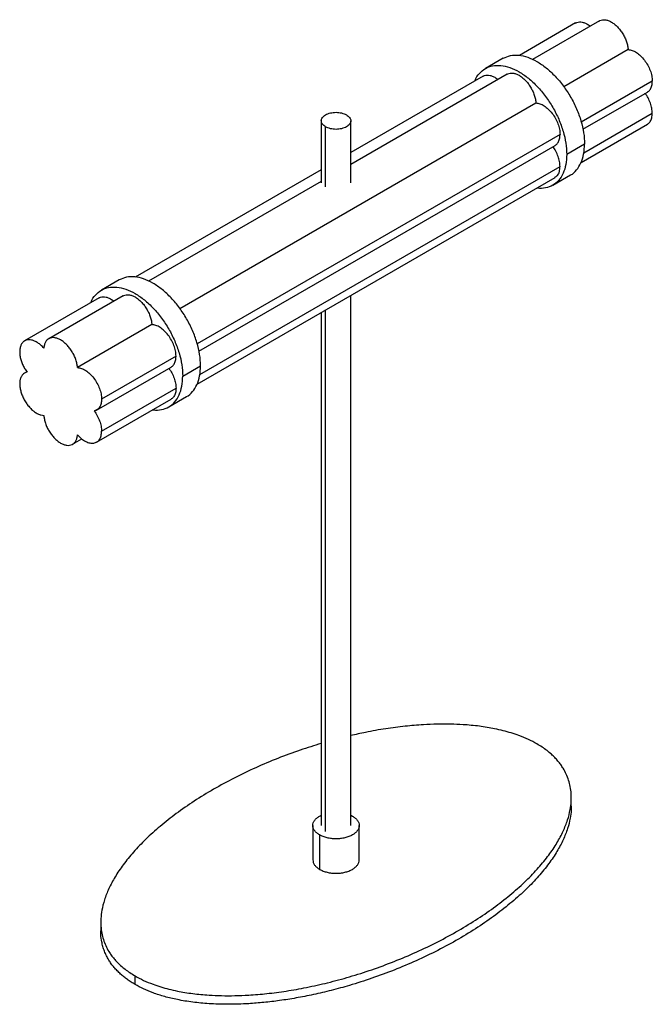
# Paper-space layout '_Isométrica' of a CAD drawing. Header units: millimetres. Extents: x 45320 to 45620, y -25911 to -25443.
import ezdxf

# ---------------------------------------------------------------- set-up
doc = ezdxf.new("R2010")
doc.units = ezdxf.units.MM

psp = doc.layouts.new('_Isométrica')

# ---------------------------------------------------------------- linework, layer by layer
at = {"color": 7, "linetype": 'Continuous', "lineweight": 25}
for p, q in [((45583.91, -25444.87), (45557.28, -25460.24)), ((45595.34, -25443.85), (45563.54, -25462.2)), ((45608.99, -25457.54), (45578.44, -25475.18)), ((45549.65, -25461.6), (45541.17, -25466.5)), ((45551.5, -25469.15), (45477.19, -25512.05)), ((45540.07, -25470.18), (45477.19, -25506.47)), ((45620.45, -25472.51), (45586.69, -25491.99)), ((45587.47, -25495.38), (45618.1, -25477.69)), ((45396.01, -25580.49), (45565.15, -25482.85)), ((45587.9, -25506.54), (45620.45, -25487.75)), ((45463.19, -25491.35), (45463.19, -25520.85)), ((45477.19, -25520.85), (45477.19, -25491.35)), ((45586.64, -25511.1), (45618.1, -25492.94)), ((45465.24, -25522.78), (45465.24, -25494.2)), ((45576.61, -25497.81), (45404.26, -25597.31)), ((45588.28, -25502.38), (45579.79, -25507.27)), ((45405.03, -25600.7), (45574.26, -25503)), ((45463.19, -25514.56), (45374.85, -25565.56)), ((45405.47, -25611.86), (45576.61, -25513.06)), ((45463.19, -25520.13), (45381.1, -25567.52)), ((45404.21, -25616.42), (45574.26, -25518.25)), ((45573.16, -25521.93), (45581.65, -25517.03)), ((45367.22, -25566.92), (45358.73, -25571.81)), ((45357.63, -25575.49), (45322.28, -25595.9)), ((45369.07, -25574.47), (45333.71, -25594.88)), ((45477.19, -25826.13), (45477.19, -25574.28)), ((45465.24, -25828.98), (45465.24, -25581.18)), ((45463.19, -25582.37), (45463.19, -25826.13)), ((45382.72, -25588.16), (45347.36, -25608.57)), ((45394.18, -25603.13), (45358.82, -25623.54)), ((45356.47, -25628.73), (45391.83, -25608.32)), ((45397.36, -25612.59), (45405.84, -25607.69)), ((45323.3, -25610.56), (45322.28, -25611.15)), ((45358.82, -25638.79), (45394.18, -25618.38)), ((45356.47, -25643.97), (45391.83, -25623.56)), ((45390.73, -25627.24), (45399.22, -25622.34)), ((45345.04, -25645), (45349.43, -25642.46)), ((45581.96, -25816.93), (45581.96, -25812.85)), ((45477.19, -25821.27), (45477.97, -25821.64)), ((45459.19, -25826.13), (45459.19, -25842.46)), ((45481.19, -25842.46), (45481.19, -25826.13)), ((45462.41, -25830.62), (45462.41, -25846.95)), ((45358.42, -25872.07), (45358.42, -25876.15)), ((45374.73, -25901.65), (45374.73, -25897.57))]:
    psp.add_line(p, q, dxfattribs=at)
for points, knots in [([(45583.93, -25444.91), (45584.14, -25444.78), (45584.69, -25444.45), (45585.8, -25444.29), (45587.18, -25444.41), (45588.65, -25444.91), (45589.92, -25445.58), (45590.67, -25446.18), (45590.93, -25446.39)], [0, 0, 0, 0, 0.116113, 0.31101, 0.505908, 0.700805, 0.895703, 1, 1, 1, 1]), ([(45595.36, -25443.87), (45595.43, -25443.82), (45595.82, -25443.53), (45596.74, -25443.32), (45598.07, -25443.29), (45599.51, -25443.65), (45601.01, -25444.35), (45602.5, -25445.38), (45603.94, -25446.69), (45605.28, -25448.24), (45606.47, -25449.98), (45607.48, -25451.85), (45608.25, -25453.78), (45608.79, -25455.71), (45608.93, -25456.93), (45608.99, -25457.54)], [0, 0, 0, 0, 0.017286, 0.099179, 0.181072, 0.262965, 0.344858, 0.42675, 0.508643, 0.590536, 0.672429, 0.754322, 0.836214, 0.918107, 1, 1, 1, 1]), ([(45549.65, -25461.6), (45550.76, -25461.1), (45552.97, -25460.1), (45556.94, -25460), (45561.21, -25460.95), (45565.65, -25463.02), (45570.09, -25466.09), (45574.36, -25470.05), (45578.3, -25474.75), (45581.75, -25480.01), (45584.59, -25485.64), (45586.68, -25491.39), (45588.02, -25497.1), (45588.19, -25500.62), (45588.28, -25502.38)], [0, 0, 0, 0, 0.083302, 0.166638, 0.249974, 0.33331, 0.416647, 0.499983, 0.583319, 0.666655, 0.749991, 0.833328, 0.916664, 1, 1, 1, 1]), ([(45536.17, -25472.42), (45536.2, -25472.33), (45536.65, -25470.84), (45538.29, -25468.72), (45541.05, -25466.31), (45544.52, -25465.05), (45548.45, -25464.88), (45552.72, -25465.85), (45557.16, -25467.91), (45561.61, -25470.98), (45565.88, -25474.95), (45569.82, -25479.65), (45573.27, -25484.91), (45576.1, -25490.53), (45578.19, -25496.29), (45579.54, -25502), (45579.71, -25505.52), (45579.79, -25507.27)], [0, 0, 0, 0, 0.0048, 0.075885, 0.146971, 0.218057, 0.289143, 0.360228, 0.431314, 0.5024, 0.573486, 0.644571, 0.715657, 0.786743, 0.857829, 0.928914, 1, 1, 1, 1]), ([(45540.09, -25470.22), (45540.3, -25470.09), (45540.85, -25469.76), (45541.96, -25469.6), (45543.34, -25469.72), (45544.81, -25470.22), (45546.08, -25470.89), (45546.83, -25471.49), (45547.09, -25471.7)], [0, 0, 0, 0, 0.1161129, 0.3110103, 0.5059078, 0.7008052, 0.8957027, 1, 1, 1, 1]), ([(45551.52, -25469.18), (45551.59, -25469.13), (45551.98, -25468.83), (45552.9, -25468.63), (45554.23, -25468.6), (45555.67, -25468.96), (45557.16, -25469.66), (45558.66, -25470.69), (45560.1, -25472), (45561.44, -25473.55), (45562.63, -25475.29), (45563.64, -25477.16), (45564.41, -25479.09), (45564.95, -25481.02), (45565.09, -25482.24), (45565.15, -25482.85)], [0, 0, 0, 0, 0.017286, 0.099179, 0.181072, 0.262965, 0.344858, 0.42675, 0.508643, 0.590536, 0.672429, 0.754322, 0.836214, 0.918107, 1, 1, 1, 1]), ([(45618.07, -25477.64), (45618.19, -25477.59), (45618.81, -25477.35), (45619.58, -25476.33), (45620.32, -25474.67), (45620.41, -25473.23), (45620.45, -25472.51)], [0, 0, 0, 0, 0.0753955, 0.383597, 0.6917985, 1, 1, 1, 1]), ([(45620.45, -25487.75), (45620.4, -25486.98), (45620.31, -25485.43), (45619.59, -25482.91), (45618.53, -25480.46), (45617.55, -25478.99), (45617.08, -25478.28)], [0, 0, 0, 0, 0.254393, 0.508787, 0.76318, 1, 1, 1, 1]), ([(45618.09, -25492.9), (45618.15, -25492.88), (45618.73, -25492.68), (45619.5, -25491.69), (45620.31, -25490.01), (45620.4, -25488.5), (45620.45, -25487.75)], [0, 0, 0, 0, 0.037685, 0.358457, 0.679228, 1, 1, 1, 1]), ([(45574.23, -25502.95), (45574.35, -25502.9), (45574.97, -25502.65), (45575.74, -25501.64), (45576.48, -25499.98), (45576.57, -25498.54), (45576.61, -25497.81)], [0, 0, 0, 0, 0.075396, 0.383597, 0.691799, 1, 1, 1, 1]), ([(45581.65, -25517.03), (45581.65, -25517.03), (45582.79, -25516.6), (45584.54, -25514.77), (45586.69, -25511.54), (45588.02, -25507.35), (45588.19, -25504.04), (45588.28, -25502.38)], [0, 0, 0, 0, 0.000103, 0.250077, 0.500052, 0.750026, 1, 1, 1, 1]), ([(45576.61, -25513.06), (45576.56, -25512.29), (45576.47, -25510.74), (45575.75, -25508.22), (45574.69, -25505.77), (45573.71, -25504.3), (45573.24, -25503.59)], [0, 0, 0, 0, 0.254393, 0.508787, 0.76318, 1, 1, 1, 1]), ([(45579.79, -25507.27), (45579.71, -25508.94), (45579.54, -25512.26), (45578.19, -25516.42), (45576.1, -25519.75), (45573.27, -25522.12), (45569.8, -25523.31), (45567.15, -25523.66), (45565.63, -25523.31), (45565.53, -25523.29)], [0, 0, 0, 0, 0.164793, 0.329586, 0.494379, 0.659173, 0.823966, 0.988759, 1, 1, 1, 1]), ([(45574.22, -25518.18), (45574.63, -25517.92), (45575.55, -25517.32), (45576.42, -25515.55), (45576.54, -25513.89), (45576.61, -25513.06)], [0, 0, 0, 0, 0.282201, 0.6411, 1, 1, 1, 1]), ([(45405.84, -25607.69), (45405.76, -25605.93), (45405.59, -25602.42), (45404.25, -25596.71), (45402.15, -25590.95), (45399.32, -25585.33), (45395.87, -25580.07), (45391.93, -25575.36), (45387.66, -25571.4), (45383.22, -25568.33), (45378.77, -25566.27), (45374.51, -25565.32), (45370.54, -25565.41), (45368.32, -25566.42), (45367.22, -25566.92)], [0, 0, 0, 0, 0.083336, 0.166672, 0.250009, 0.333345, 0.416681, 0.500017, 0.583353, 0.66669, 0.750026, 0.833362, 0.916698, 1, 1, 1, 1]), ([(45353.74, -25577.74), (45353.77, -25577.65), (45354.22, -25576.16), (45355.85, -25574.04), (45358.61, -25571.62), (45362.08, -25570.36), (45366.02, -25570.2), (45370.29, -25571.17), (45374.73, -25573.23), (45379.17, -25576.3), (45383.45, -25580.26), (45387.38, -25584.97), (45390.83, -25590.23), (45393.67, -25595.85), (45395.76, -25601.6), (45397.11, -25607.31), (45397.27, -25610.83), (45397.36, -25612.59)], [0, 0, 0, 0, 0.0047997, 0.0758854, 0.1469711, 0.2180569, 0.2891426, 0.3602284, 0.4313141, 0.5023998, 0.5734856, 0.6445713, 0.715657, 0.7867428, 0.8578285, 0.9289143, 1, 1, 1, 1]), ([(45357.66, -25575.53), (45357.86, -25575.41), (45358.42, -25575.07), (45359.53, -25574.92), (45360.91, -25575.03), (45362.37, -25575.54), (45363.65, -25576.2), (45364.4, -25576.8), (45364.66, -25577.02)], [0, 0, 0, 0, 0.116113, 0.31101, 0.505908, 0.700805, 0.895703, 1, 1, 1, 1]), ([(45369.08, -25574.5), (45369.15, -25574.45), (45369.55, -25574.15), (45370.47, -25573.95), (45371.79, -25573.92), (45373.24, -25574.28), (45374.73, -25574.98), (45376.23, -25576), (45377.67, -25577.31), (45379.01, -25578.87), (45380.2, -25580.61), (45381.2, -25582.47), (45381.98, -25584.4), (45382.52, -25586.34), (45382.65, -25587.56), (45382.72, -25588.16)], [0, 0, 0, 0, 0.017286, 0.099179, 0.181072, 0.262965, 0.344858, 0.42675, 0.508643, 0.590536, 0.672429, 0.754322, 0.836214, 0.918107, 1, 1, 1, 1]), ([(45391.8, -25608.26), (45391.92, -25608.22), (45392.53, -25607.97), (45393.3, -25606.96), (45394.04, -25605.3), (45394.13, -25603.85), (45394.18, -25603.13)], [0, 0, 0, 0, 0.075396, 0.383597, 0.691799, 1, 1, 1, 1]), ([(45390.8, -25608.91), (45391.28, -25609.62), (45392.25, -25611.08), (45393.32, -25613.54), (45394.04, -25616.06), (45394.13, -25617.6), (45394.18, -25618.38)], [0, 0, 0, 0, 0.23682, 0.491213, 0.745607, 1, 1, 1, 1]), ([(45399.22, -25622.34), (45399.22, -25622.34), (45400.36, -25621.92), (45402.11, -25620.09), (45404.26, -25616.86), (45405.59, -25612.67), (45405.76, -25609.35), (45405.84, -25607.69)], [0, 0, 0, 0, 0.000103, 0.250077, 0.500052, 0.750026, 1, 1, 1, 1]), ([(45383.1, -25628.6), (45383.2, -25628.62), (45384.71, -25628.98), (45387.36, -25628.62), (45390.84, -25627.44), (45393.67, -25625.07), (45395.76, -25621.73), (45397.11, -25617.57), (45397.27, -25614.25), (45397.36, -25612.59)], [0, 0, 0, 0, 0.011241, 0.176034, 0.340827, 0.505621, 0.670414, 0.835207, 1, 1, 1, 1]), ([(45394.18, -25618.38), (45394.13, -25619.13), (45394.03, -25620.63), (45393.23, -25622.31), (45392.46, -25623.3), (45391.87, -25623.51), (45391.81, -25623.53)], [0, 0, 0, 0, 0.320772, 0.641543, 0.962315, 1, 1, 1, 1]), ([(45565.65, -25787.35), (45564.32, -25786.63), (45561.64, -25785.18), (45557.49, -25783.48), (45553.46, -25782.12), (45549.6, -25781.04), (45545.76, -25780.17), (45541.97, -25779.48), (45538.27, -25778.93), (45534.44, -25778.51), (45529.88, -25778.15), (45524.5, -25777.92), (45518.2, -25777.93), (45510.98, -25778.22), (45502.79, -25778.92), (45493.62, -25780.13), (45484.97, -25781.63), (45479.52, -25782.9), (45477.19, -25783.44)], [0, 0, 0, 0, 0.058324, 0.11708, 0.161979, 0.207471, 0.253826, 0.293766, 0.334382, 0.375812, 0.418185, 0.481259, 0.548192, 0.619195, 0.712135, 0.812297, 0.919789, 1, 1, 1, 1]), ([(45463.19, -25787.11), (45459.84, -25788.15), (45452.78, -25790.33), (45442.41, -25794.2), (45431.93, -25798.63), (45421.73, -25803.53), (45411.96, -25808.84), (45402.76, -25814.48), (45394.27, -25820.37), (45386.59, -25826.42), (45379.8, -25832.54), (45373.96, -25838.63), (45369.09, -25844.61), (45365.19, -25850.41), (45362.22, -25855.98), (45360.12, -25861.28), (45358.92, -25866.01), (45358.41, -25870.17), (45358.4, -25873.81), (45358.82, -25877.17), (45359.6, -25880.28), (45360.72, -25883.19), (45362.04, -25885.66), (45363.41, -25887.73), (45364.73, -25889.43), (45366.21, -25891.06), (45367.92, -25892.72), (45369.92, -25894.38), (45372.2, -25896.04), (45373.89, -25897.06), (45374.73, -25897.57)], [0, 0, 0, 0, 0.048097, 0.101344, 0.156299, 0.212468, 0.269305, 0.326143, 0.382312, 0.437267, 0.490514, 0.54163, 0.589877, 0.635364, 0.677976, 0.717683, 0.754525, 0.782674, 0.809208, 0.83421, 0.856521, 0.878196, 0.899359, 0.91318, 0.926794, 0.940243, 0.953574, 0.96914, 0.984588, 1, 1, 1, 1]), ([(45374.73, -25897.57), (45376.06, -25898.29), (45378.74, -25899.74), (45382.89, -25901.43), (45386.92, -25902.8), (45390.78, -25903.87), (45394.62, -25904.74), (45398.41, -25905.44), (45402.11, -25905.98), (45405.94, -25906.41), (45410.5, -25906.77), (45415.89, -25906.99), (45422.18, -25906.99), (45429.4, -25906.69), (45437.59, -25906), (45446.77, -25904.79), (45456.42, -25903.07), (45466.47, -25900.82), (45476.83, -25898.01), (45487.38, -25894.64), (45497.98, -25890.72), (45508.45, -25886.29), (45518.65, -25881.38), (45528.42, -25876.07), (45537.62, -25870.43), (45546.11, -25864.54), (45553.79, -25858.5), (45560.58, -25852.38), (45566.42, -25846.29), (45571.29, -25840.31), (45575.19, -25834.51), (45578.16, -25828.94), (45580.26, -25823.64), (45581.46, -25818.91), (45581.97, -25814.74), (45581.98, -25811.11), (45581.56, -25807.75), (45580.78, -25804.63), (45579.66, -25801.73), (45578.34, -25799.26), (45576.97, -25797.19), (45575.65, -25795.49), (45574.18, -25793.85), (45572.46, -25792.2), (45570.47, -25790.53), (45568.18, -25788.87), (45566.49, -25787.86), (45565.65, -25787.35)], [0, 0, 0, 0, 0.015821, 0.03176, 0.04394, 0.05628, 0.068855, 0.079689, 0.090707, 0.101945, 0.11344, 0.13055, 0.148707, 0.167967, 0.193179, 0.22035, 0.249509, 0.280634, 0.313648, 0.348627, 0.385063, 0.422668, 0.461104, 0.499996, 0.538889, 0.577326, 0.61493, 0.651367, 0.686344, 0.719359, 0.750485, 0.779644, 0.806814, 0.832025, 0.851287, 0.869444, 0.886552, 0.90182, 0.916651, 0.931133, 0.940591, 0.949906, 0.959109, 0.968231, 0.978883, 0.989454, 1, 1, 1, 1]), ([(45581.9, -25816.93), (45581.91, -25817.54), (45581.95, -25819.43), (45581.44, -25822.99), (45580.27, -25827.72), (45578.16, -25833.02), (45575.19, -25838.59), (45571.29, -25844.39), (45566.42, -25850.37), (45560.58, -25856.46), (45553.79, -25862.58), (45546.11, -25868.63), (45537.62, -25874.52), (45528.42, -25880.16), (45518.65, -25885.47), (45508.45, -25890.37), (45497.98, -25894.8), (45487.38, -25898.72), (45477.37, -25901.92), (45468.1, -25904.47), (45459.64, -25906.46), (45451.44, -25908.07), (45443.56, -25909.32), (45436.04, -25910.22), (45429.45, -25910.75), (45423.74, -25911.01), (45418.92, -25911.09), (45414.3, -25911.02), (45410, -25910.81), (45405.94, -25910.49), (45402.11, -25910.06), (45398.41, -25909.52), (45394.97, -25908.89), (45391.77, -25908.18), (45388.83, -25907.42), (45386, -25906.57), (45382.6, -25905.4), (45378.74, -25903.82), (45376.06, -25902.37), (45374.73, -25901.65)], [0, 0, 0, 0, 0.010585, 0.032973, 0.062273, 0.093851, 0.127741, 0.163917, 0.202287, 0.242939, 0.285287, 0.328992, 0.373664, 0.418867, 0.464069, 0.50874, 0.552446, 0.594793, 0.635447, 0.667506, 0.69819, 0.727449, 0.754668, 0.780435, 0.804773, 0.821634, 0.838081, 0.853294, 0.868152, 0.881511, 0.894573, 0.907378, 0.91997, 0.930961, 0.941787, 0.952484, 0.963087, 0.981612, 1, 1, 1, 1]), ([(45462.41, -25830.62), (45461.93, -25830.31), (45460.97, -25829.69), (45459.97, -25828.57), (45459.33, -25827.37), (45459.12, -25826.13), (45459.33, -25824.88), (45459.96, -25823.68), (45460.99, -25822.58), (45462.09, -25821.76), (45462.93, -25821.39), (45463.19, -25821.27)], [0, 0, 0, 0, 0.118108, 0.236216, 0.354324, 0.472431, 0.590539, 0.708647, 0.826755, 0.944863, 1, 1, 1, 1]), ([(45374.73, -25901.65), (45374.1, -25901.27), (45372.82, -25900.51), (45371.06, -25899.3), (45369.39, -25898.03), (45367.77, -25896.65), (45366.21, -25895.15), (45364.73, -25893.51), (45363.41, -25891.81), (45362.19, -25889.97), (45361.09, -25887.98), (45360.15, -25885.84), (45359.41, -25883.63), (45358.8, -25881), (45358.43, -25878.5), (45358.47, -25876.75), (45358.48, -25876.15)], [0, 0, 0, 0, 0.056658, 0.11336, 0.170276, 0.22757, 0.29291, 0.358829, 0.425552, 0.493295, 0.570891, 0.649805, 0.730305, 0.812645, 0.935188, 1, 1, 1, 1])]:
    psp.add_open_spline(points, degree=3, knots=knots, dxfattribs=at)
for points in [[(45608.99, -25457.54), (45609.62, -25457.62), (45610.88, -25457.78), (45612.92, -25458.83), (45614.92, -25460.41), (45616.76, -25462.47), (45618.33, -25464.87), (45619.52, -25467.46), (45620.3, -25470.09), (45620.4, -25471.7), (45620.45, -25472.51)], [(45565.15, -25482.85), (45565.78, -25482.93), (45567.04, -25483.09), (45569.08, -25484.14), (45571.08, -25485.72), (45572.92, -25487.78), (45574.49, -25490.18), (45575.68, -25492.77), (45576.46, -25495.4), (45576.56, -25497.01), (45576.61, -25497.81)], [(45465.24, -25494.2), (45464.67, -25493.79), (45463.52, -25492.95), (45463.02, -25491.34), (45463.55, -25489.76), (45465.11, -25488.41), (45467.44, -25487.51), (45470.18, -25487.2), (45472.97, -25487.5), (45474.42, -25488.16), (45475.14, -25488.49)], [(45475.14, -25488.49), (45475.71, -25488.91), (45476.86, -25489.74), (45477.36, -25491.35), (45476.83, -25492.93), (45475.27, -25494.28), (45472.94, -25495.18), (45470.2, -25495.49), (45467.41, -25495.2), (45465.96, -25494.53), (45465.24, -25494.2)], [(45394.18, -25603.13), (45394.13, -25602.33), (45394.03, -25600.72), (45393.25, -25598.08), (45392.06, -25595.5), (45390.49, -25593.09), (45388.64, -25591.03), (45386.65, -25589.46), (45384.6, -25588.4), (45383.35, -25588.24), (45382.72, -25588.16)], [(45331.39, -25599.35), (45330.93, -25598.87), (45330.01, -25597.9), (45328.52, -25596.77), (45327.02, -25595.94), (45325.55, -25595.45), (45324.17, -25595.32), (45322.91, -25595.54), (45321.83, -25596.12), (45320.96, -25597.03), (45320.34, -25598.25), (45319.98, -25599.72), (45319.89, -25601.4), (45320.08, -25603.23), (45320.55, -25605.15), (45321.27, -25607.08), (45322.22, -25608.98), (45323.01, -25610.14), (45323.4, -25610.72)], [(45347.36, -25608.57), (45347.3, -25607.97), (45347.16, -25606.75), (45346.62, -25604.81), (45345.85, -25602.88), (45344.84, -25601.02), (45343.65, -25599.28), (45342.31, -25597.72), (45340.87, -25596.41), (45339.38, -25595.39), (45337.88, -25594.69), (45336.44, -25594.33), (45335.1, -25594.34), (45333.91, -25594.7), (45332.9, -25595.41), (45332.13, -25596.45), (45331.59, -25597.76), (45331.46, -25598.82), (45331.39, -25599.35)], [(45347.36, -25608.57), (45347.99, -25608.65), (45349.25, -25608.81), (45351.29, -25609.87), (45353.29, -25611.44), (45355.13, -25613.51), (45356.7, -25615.91), (45357.89, -25618.49), (45358.67, -25621.13), (45358.77, -25622.74), (45358.82, -25623.54)], [(45323.4, -25610.72), (45323.01, -25610.84), (45322.22, -25611.09), (45321.27, -25611.9), (45320.55, -25612.99), (45320.08, -25614.37), (45319.89, -25615.98), (45319.98, -25617.76), (45320.34, -25619.65), (45320.96, -25621.58), (45321.83, -25623.5), (45322.91, -25625.33), (45324.17, -25627), (45325.55, -25628.47), (45327.02, -25629.67), (45328.52, -25630.57), (45330.01, -25631.16), (45330.93, -25631.26), (45331.39, -25631.3)], [(45358.82, -25623.54), (45358.78, -25624.26), (45358.69, -25625.7), (45357.96, -25627.39), (45356.87, -25628.64), (45355.86, -25628.99), (45355.35, -25629.16)], [(45331.39, -25631.3), (45331.46, -25631.91), (45331.59, -25633.13), (45332.13, -25635.06), (45332.9, -25636.99), (45333.91, -25638.86), (45335.1, -25640.6), (45336.44, -25642.15), (45337.88, -25643.46), (45339.38, -25644.49), (45340.87, -25645.19), (45342.31, -25645.54), (45343.65, -25645.54), (45344.84, -25645.17), (45345.85, -25644.46), (45346.62, -25643.43), (45347.16, -25642.12), (45347.3, -25641.06), (45347.36, -25640.52)], [(45355.35, -25629.16), (45355.86, -25629.92), (45356.87, -25631.44), (45357.96, -25633.95), (45358.69, -25636.47), (45358.78, -25638.01), (45358.82, -25638.79)], [(45347.36, -25640.52), (45347.99, -25641.17), (45349.25, -25642.46), (45351.29, -25643.77), (45353.29, -25644.49), (45355.13, -25644.56), (45356.7, -25643.98), (45357.89, -25642.76), (45358.67, -25641.03), (45358.77, -25639.53), (45358.82, -25638.79)], [(45477.97, -25821.64), (45478.45, -25821.95), (45479.41, -25822.57), (45480.42, -25823.68), (45481.05, -25824.88), (45481.26, -25826.13), (45481.05, -25827.37), (45480.42, -25828.57), (45479.4, -25829.68), (45478.02, -25830.65), (45476.34, -25831.44), (45474.43, -25832.03), (45472.35, -25832.4), (45470.19, -25832.52), (45468.03, -25832.4), (45465.96, -25832.03), (45464.03, -25831.45), (45462.95, -25830.89), (45462.41, -25830.62)], [(45459.19, -25842.46), (45459.23, -25842.87), (45459.31, -25843.71), (45459.97, -25844.9), (45460.97, -25846.02), (45461.93, -25846.64), (45462.41, -25846.95)], [(45462.41, -25846.95), (45462.95, -25847.23), (45464.03, -25847.78), (45465.96, -25848.36), (45468.03, -25848.73), (45470.19, -25848.85), (45472.35, -25848.73), (45474.43, -25848.36), (45476.34, -25847.77), (45478.02, -25846.98), (45479.4, -25846.01), (45480.41, -25844.9), (45481.07, -25843.7), (45481.15, -25842.87), (45481.19, -25842.46)]]:
    psp.add_open_spline(points, degree=3, dxfattribs=at)

doc.saveas('drawing.dxf')
